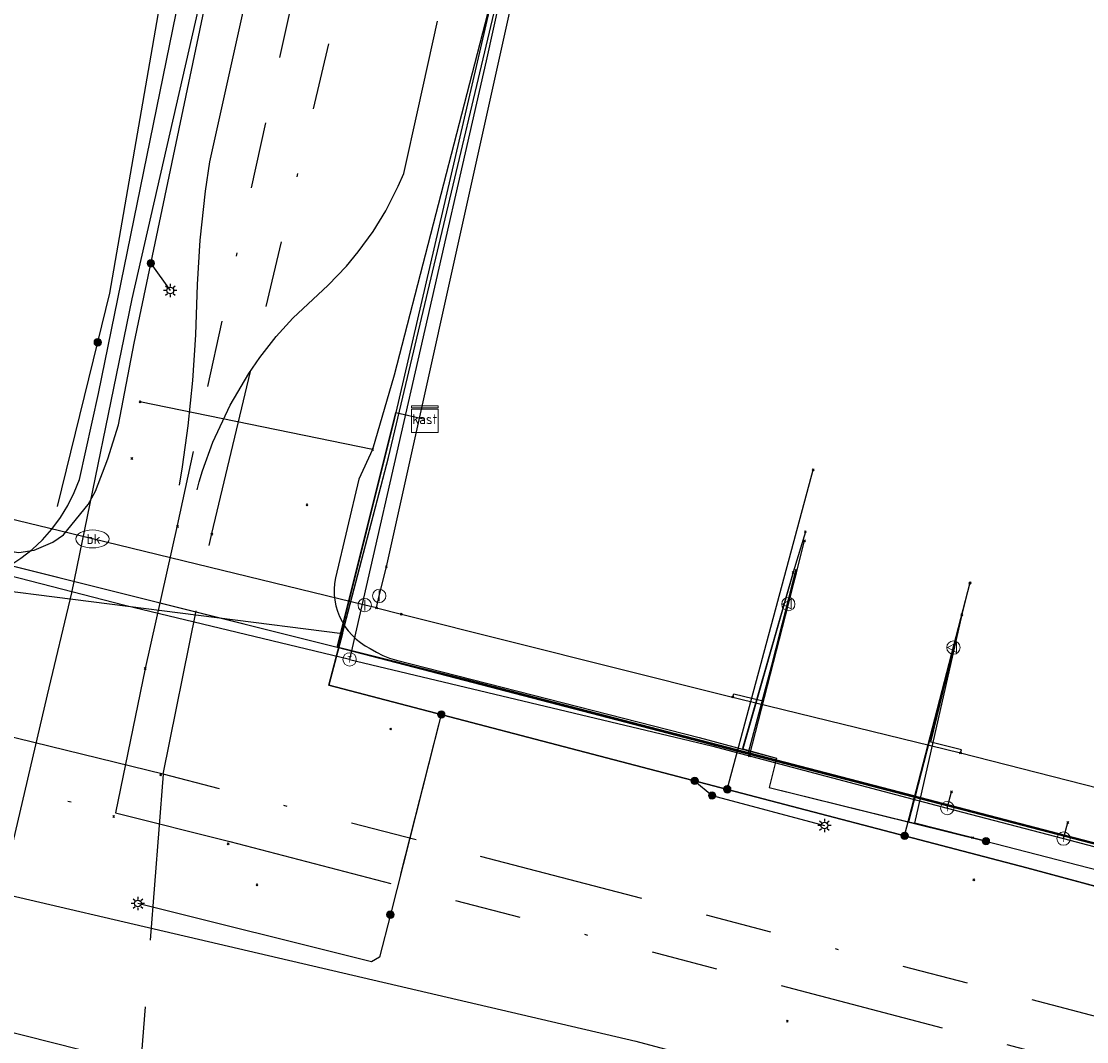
# Model space of a CAD drawing. Header units: metres. Extents: x 253430 to 254090, y 592748 to 593165.
# Tile 103 of 146: x 253727 to 253759, y 593043 to 593074. Entities that reach past the tile are written whole.
import ezdxf
from ezdxf.enums import TextEntityAlignment as Align
from ezdxf.lldxf.tags import DXFTag

# ---------------------------------------------------------------- set-up
doc = ezdxf.new("R2010")
doc.units = ezdxf.units.M
doc.linetypes.add('RI-OVERIG-SO', pattern=[17, 5, -2, 2, -2, 0, -2, 2, -2])
for name, color, linetype in [('B-WE-IE-MEUBILAIR-S', 7, 'Continuous'), ('B-WE-KL-DATA-G', 90, 'KL-DATA-SO'), ('B-WE-KL-DATA_HULPSTUK-S', 90, 'Continuous'), ('B-WE-KL-DATA_KABELBED-G', 90, 'Continuous'), ('B-WE-KL-DATA_MANTELBUIS-G', 90, 'Continuous'), ('B-WE-KL-ET_LS-G', 190, 'KL-LS-SO'), ('B-WE-KL-ET_LS_HULPSTUK-S', 190, 'Continuous'), ('B-WE-KL-ET_LS_KABELBED-G', 190, 'Continuous'), ('B-WE-KL-ET_LS_MANTELBUIS-G', 190, 'Continuous'), ('B-WE-KL-GAS_LD-G', 50, 'KL-GAS_LD-SO'), ('B-WE-KL-GAS_LD_HULPSTUK-S', 50, 'Continuous'), ('B-WE-KL-OVERIG-G', 8, 'Continuous'), ('B-WE-KL-OVERIG_HULPSTUK-S', 8, 'Continuous'), ('B-WE-KL-WATER-G', 170, 'KL-WATER-SO'), ('B-WE-KL-WATER-S', 170, 'Continuous'), ('B-WE-KL-WATER_HULPSTUK-S', 170, 'Continuous'), ('B-WE-RI-VRIJVERVAL-G', 210, 'RI-OVERIG-SO'), ('B-WE-RI-VRIJVERVAL_HULPSTUK-S', 210, 'Continuous'), ('V-WE-KL-GAS_LD-G', 50, 'V-KL-GAS_LD-SO')]:
    doc.layers.add(name, color=color, linetype=linetype)
doc.styles.add('NLCS-ISO', font='txt')
doc.styles.get("Standard").update_dxf_attribs({"font": 'simplex.shx'})
tags = doc.linetypes.add('KL-DATA-SO', pattern='A,4,-1,[101,NLCS.SHX,S=0.5,R=0,X=0,Y=0],-1,4,-1,["D",Standard,S=1,R=0,X=-0.25,Y=-0.5],-1.5', length=12.5).pattern_tags.tags
tags[18] = DXFTag(74, 10)
tags = doc.linetypes.add('KL-GAS_LD-SO', pattern='A,4,-1,[69,NLCS.SHX,S=0.5,R=0,X=0,Y=0],-1,4,-1,["L",Standard,S=1,R=0,X=0.25,Y=-0.5],-2', length=13).pattern_tags.tags
tags[18] = DXFTag(74, 10)
tags = doc.linetypes.add('KL-LS-SO', pattern='A,4,-1,[103,NLCS.SHX,S=0.75,R=0,X=0,Y=0],-1,4,-1,["L",Standard,S=1,R=0,X=0,Y=-0.5],-2', length=13).pattern_tags.tags
tags[18] = DXFTag(74, 10)
doc.linetypes.add('KL-WATER-SO', pattern='A,7,-0.5,[168,NLCS.SHX,S=0.75,R=0,X=0.75,Y=0],-2', length=9.5)
tags = doc.linetypes.add('V-KL-GAS_LD-SO', pattern='A,2,[24,NLCS.SHX,S=0.5,R=0,X=0,Y=0],2,-1,[69,NLCS.SHX,S=0.5,R=0,X=0,Y=0],-1,2,[24,NLCS.SHX,S=0.5,R=0,X=0,Y=0],2,-1,["L",Standard,S=1,R=0,X=0.25,Y=-0.5],-2', length=13).pattern_tags.tags
tags[34] = DXFTag(74, 10)

# ---------------------------------------------------------------- blocks, each defined once
blk = doc.blocks.new('SKL-WTB_HULP_AFSLUITER-SO')
at = {"color": 0, "linetype": 'ByBlock', "lineweight": 18}
blk.add_lwpolyline([(0, 0.8), (0, -0.8)], dxfattribs=at)
blk.add_circle((0, 0), 1, dxfattribs=at)
at = {"color": 0, "linetype": 'ByBlock', "lineweight": 18, "style": 'NLCS-ISO', "flags": 1}
for tag, p in [('TYPE', (1.5, 0)), ('LABEL', (1.5, -1.5)), ('OMSCHRIJVING', (1.5, -3))]:
    blk.add_attdef(tag, p, '', height=1, dxfattribs=at)
blk = doc.blocks.new('SKL-WTB_HULP_OVERIG-SO')
at = {"color": 0, "linetype": 'ByBlock', "lineweight": 18}
for points in [[(-0.14, 0.14), (0.14, -0.14)], [(0.14, 0.14), (-0.14, -0.14)]]:
    blk.add_lwpolyline(points, dxfattribs=at)
at = {"color": 0, "linetype": 'ByBlock', "lineweight": 18, "style": 'NLCS-ISO', "flags": 1}
for tag, p in [('TYPE', (1.5, 0)), ('LABEL', (1.5, -1.5)), ('OMSCHRIJVING', (1.5, -3))]:
    blk.add_attdef(tag, p, '', height=1, dxfattribs=at)
blk = doc.blocks.new('SKL-WATER_BRANDKRAAN_BRANDPUT-SO')
at = {"color": 0, "linetype": 'ByBlock', "lineweight": 18}
blk.add_ellipse((0, 0), major_axis=(2.5, 0), ratio=0.54, dxfattribs=at)
at = {"color": 0, "linetype": 'ByBlock', "lineweight": 18, "style": 'NLCS-ISO'}
blk.add_text('bk', height=1.5, dxfattribs=at).set_placement((0.16, 0), align=Align.MIDDLE_CENTER)
blk = doc.blocks.new('SKL-WTB_HULP_KAST-SO')
at = {"color": 0, "linetype": 'ByBlock', "lineweight": 18}
for points in [[(-2, 2), (2, 2), (2, 1.68), (-2, 1.68)], [(-2, 1.52), (2, 1.52), (2, -2), (-2, -2)]]:
    blk.add_lwpolyline(points, close=True, dxfattribs=at)
at = {"color": 0, "linetype": 'ByBlock', "lineweight": 18, "style": 'NLCS-ISO'}
blk.add_text('kast', height=1.5, dxfattribs=at).set_placement((0, 0), align=Align.MIDDLE_CENTER)
at = {"color": 0, "linetype": 'ByBlock', "lineweight": 18, "style": 'NLCS-ISO', "flags": 1}
for tag, p in [('TYPE', (2.5, 0)), ('LABEL', (2.5, -1.5)), ('OMSCHRIJVING', (2.5, -3))]:
    blk.add_attdef(tag, p, '', height=1, dxfattribs=at)
blk = doc.blocks.new('SKL-WTB_HULP_MOF-SO')
at = {"linetype": 'ByBlock', "lineweight": 18}
h = blk.add_hatch(color=0, dxfattribs=at)
h.dxf.hatch_style = 1
h.paths.add_polyline_path([(-0.5625, 0, 1), (0.5625, 0, 1)])
at = {"color": 0, "linetype": 'ByBlock', "lineweight": 18}
blk.add_circle((0, 0), 0.5625, dxfattribs=at)
at = {"color": 0, "linetype": 'ByBlock', "lineweight": 18, "style": 'NLCS-ISO', "flags": 1}
for tag, p in [('TYPE', (1.5, 0)), ('LABEL', (1.5, -1.5)), ('OMSCHRIJVING', (1.5, -3))]:
    blk.add_attdef(tag, p, '', height=1, dxfattribs=at)
blk = doc.blocks.new('SKL-WTB_HULP_VERLOOP-SO')
at = {"color": 0, "linetype": 'ByBlock', "lineweight": 18}
for points in [[(0.44, 0.72), (-0.88, 0)], [(0.44, -0.72), (-0.88, 0)], [(0.44, -0.72), (0.44, 0.72)]]:
    blk.add_lwpolyline(points, dxfattribs=at)
blk.add_circle((0, 0), 1, dxfattribs=at)
at = {"color": 0, "linetype": 'ByBlock', "lineweight": 18, "style": 'NLCS-ISO', "flags": 1}
for tag, p in [('TYPE', (1.5, 0)), ('LABEL', (1.5, -1.5)), ('OMSCHRIJVING', (1.5, -3))]:
    blk.add_attdef(tag, p, '', height=1, dxfattribs=at)
blk = doc.blocks.new('SKL-WTB_HULP_T STUK-SO')
at = {"color": 0, "linetype": 'ByBlock', "lineweight": 18}
blk.add_circle((0, 0), 1, dxfattribs=at)
at = {"color": 0, "linetype": 'ByBlock', "lineweight": -2, "style": 'NLCS-ISO'}
blk.add_text('T', height=1, dxfattribs=at).set_placement((0, 0), align=Align.MIDDLE_CENTER)
at = {"color": 0, "linetype": 'ByBlock', "lineweight": 18, "style": 'NLCS-ISO', "flags": 1}
for tag, p in [('TYPE', (1.5, 0)), ('LABEL', (1.5, -1.5)), ('OMSCHRIJVING', (1.5, -3))]:
    blk.add_attdef(tag, p, '', height=1, dxfattribs=at)
blk = doc.blocks.new('SIE-MEUBILAIR_PAAL_LICHTMAST-SO')
for points in [[(-0.62, 0), (-1, 0)], [(-0.71, 0.71), (-0.44, 0.44)], [(0, 1), (0, 0.62)], [(0.44, 0.44), (0.71, 0.71)], [(1, 0), (0.62, 0)], [(-0.71, -0.71), (-0.44, -0.44)], [(0, -0.62), (0, -1)], [(0.44, -0.44), (0.71, -0.71)]]:
    blk.add_lwpolyline(points)
blk.add_circle((0, 0), 0.5)
blk = doc.blocks.new('SRI-HULP_OVERIG-SO')
at = {"color": 0, "linetype": 'ByBlock', "lineweight": 18}
for points in [[(-0.14, 0.14), (0.14, -0.14)], [(0.14, 0.14), (-0.14, -0.14)]]:
    blk.add_lwpolyline(points, dxfattribs=at)
at = {"color": 0, "linetype": 'ByBlock', "lineweight": 18, "style": 'NLCS-ISO', "flags": 1}
for tag, p in [('TYPE', (1.5, 0)), ('LABEL', (1.5, -1.5)), ('OMSCHRIJVING', (1.5, -3))]:
    blk.add_attdef(tag, p, '', height=1, dxfattribs=at)

msp = doc.modelspace()

# ---------------------------------------------------------------- linework, layer by layer
at = {"layer": 'B-WE-KL-DATA-G'}
for points in [[(253755.494, 593140.684), (253755.307, 593140.722), (253744.075, 593085.561), (253738.605, 593061.991), (253739.473, 593061.789)], [(253759.33, 593124.671), (253758.766, 593125.4), (253752.484, 593126.86), (253744.075, 593085.561), (253738.605, 593061.991), (253739.473, 593061.789)], [(253758.046, 593118.476), (253757.56, 593119.578), (253751.267, 593120.882), (253744.075, 593085.561), (253738.605, 593061.991), (253739.473, 593061.789)], [(253756.697, 593111.944), (253749.74, 593113.386), (253744.075, 593085.561), (253738.605, 593061.991), (253739.473, 593061.789)], [(253755.437, 593105.89), (253754.327, 593106.937), (253748.624, 593107.902), (253744.075, 593085.561), (253738.605, 593061.991), (253739.473, 593061.789)], [(253754.133, 593099.597), (253747.167, 593100.749), (253744.075, 593085.561), (253738.605, 593061.991), (253739.473, 593061.789)], [(253752.849, 593093.401), (253750.789, 593093.318), (253745.99, 593094.968), (253744.075, 593085.561), (253738.605, 593061.991), (253739.473, 593061.789)], [(253751.565, 593087.206), (253744.733, 593088.794), (253744.075, 593085.561), (253738.605, 593061.991), (253739.473, 593061.789)], [(253687.696, 593067.157), (253698.05, 593064.662), (253703.555, 593063.292), (253716.062, 593060.149), (253736.844, 593054.945), (253738.605, 593061.991), (253739.473, 593061.789)], [(253687.696, 593067.157), (253698.05, 593064.662), (253703.555, 593063.292), (253716.062, 593060.149), (253740.713, 593053.978), (253748.31, 593052.008), (253793.243, 593040.292), (253801.755, 593038.07), (253801.826, 593037.936), (253802.816, 593037.177), (253805.532, 593035.885), (253832.321, 593029.19), (253835.946, 593028.249), (253837.651, 593027.806), (253841.671, 593026.744), (253845.441, 593025.729), (253846.29, 593025.299), (253846.63, 593026.57), (253852.722, 593026.943), (253861.299, 593024.862), (253860.657, 593022.472)], [(253713.299, 593066.559), (253712.032, 593061.161), (253716.062, 593060.149), (253736.844, 593054.945), (253738.605, 593061.991), (253739.473, 593061.789)], [(253755.592, 593055.916), (253754.19, 593050.475), (253748.31, 593052.008), (253740.713, 593053.978), (253736.844, 593054.945), (253738.605, 593061.991), (253739.473, 593061.789)], [(253750.622, 593057.173), (253749.181, 593051.781), (253740.713, 593053.978), (253736.844, 593054.945), (253738.605, 593061.991), (253739.473, 593061.789)], [(253781.902, 593049.031), (253780.531, 593043.606), (253748.31, 593052.008), (253740.713, 593053.978), (253736.844, 593054.945), (253738.605, 593061.991), (253739.473, 593061.789)], [(253777.249, 593050.287), (253775.832, 593044.832), (253748.31, 593052.008), (253740.713, 593053.978), (253736.844, 593054.945), (253738.605, 593061.991), (253739.473, 593061.789)]]:
    msp.add_lwpolyline(points, dxfattribs=at)
at = {"layer": 'B-WE-KL-DATA_KABELBED-G'}
for points in [[(253758.161, 593155.838), (253757.213, 593150.901), (253755.533, 593141.334), (253754.982, 593138.653), (253754.789, 593137.713), (253753.716, 593132.488), (253752.596, 593127.036), (253752.556, 593126.841), (253751.187, 593120.179), (253750.02, 593114.498), (253749.917, 593113.998), (253748.663, 593107.894), (253747.516, 593102.311), (253747.462, 593102.046), (253745.425, 593092.133), (253745.425, 593092.132), (253744.135, 593085.855), (253744.074, 593085.557), (253741.822, 593075.777), (253738.559, 593063.109), (253737.909, 593060.878)], [(253744.733, 593088.794), (253744.075, 593085.561), (253738.605, 593061.991)], [(253707.564, 593060.899), (253709.41, 593060.446), (253711.525, 593059.93), (253711.603, 593059.911), (253715.712, 593058.908), (253715.747, 593058.9), (253724.236, 593056.828), (253724.636, 593056.8), (253725.037, 593056.804), (253725.436, 593056.842), (253725.83, 593056.912), (253726.218, 593057.015), (253726.612, 593057.182), (253726.991, 593057.382), (253727.349, 593057.616), (253727.686, 593057.88), (253727.998, 593058.173), (253728.283, 593058.493), (253728.539, 593058.836), (253728.763, 593059.201), (253728.954, 593059.584), (253729.11, 593059.983), (253729.685, 593062.561), (253732.305, 593075.397)], [(253737.909, 593060.878), (253730.925, 593062.309)], [(253738.561, 593061.815), (253736.939, 593055.323)], [(253738.605, 593061.991), (253738.561, 593061.815)], [(253738.605, 593061.991), (253739.473, 593061.789)], [(253737.909, 593060.878), (253737.489, 593059.99), (253736.789, 593057.029), (253736.762, 593056.862), (253736.751, 593056.693), (253736.754, 593056.523), (253736.772, 593056.355), (253736.805, 593056.188), (253736.853, 593056.026), (253736.914, 593055.868), (253736.989, 593055.716), (253737.078, 593055.571), (253737.178, 593055.435), (253737.291, 593055.308), (253737.414, 593055.191), (253737.546, 593055.086), (253737.688, 593054.992), (253737.837, 593054.912), (253738.022, 593054.797), (253738.217, 593054.699), (253738.419, 593054.618), (253738.628, 593054.556), (253747.71, 593052.235), (253749.009, 593051.888), (253750.029, 593051.615), (253749.803, 593050.742), (253753.99, 593049.713), (253753.996, 593049.711), (253754.181, 593049.666), (253755.242, 593049.405), (253755.908, 593049.233)], [(253716.062, 593060.149), (253736.844, 593054.945)], [(253750.894, 593058.408), (253750.525, 593057.198), (253749.005, 593051.905), (253749.013, 593051.903), (253750.029, 593051.615), (253749.803, 593050.742), (253756.312, 593049.129)], [(253750.524, 593057.191), (253749.013, 593051.903), (253749.009, 593051.888), (253750.029, 593051.615), (253749.803, 593050.742), (253756.312, 593049.129)], [(253750.622, 593057.173), (253749.181, 593051.781)], [(253756.312, 593049.129), (253754.181, 593049.666), (253755.595, 593055.93), (253755.827, 593056.862)], [(253755.592, 593055.916), (253753.99, 593049.713), (253753.996, 593049.711), (253756.312, 593049.129)], [(253755.592, 593055.916), (253754.19, 593050.475)], [(253736.939, 593055.323), (253736.844, 593054.945)], [(253736.844, 593054.945), (253749.181, 593051.781)], [(253749.181, 593051.781), (253754.19, 593050.475)], [(253754.19, 593050.475), (253775.832, 593044.832)], [(253755.908, 593049.233), (253756.312, 593049.129), (253774.489, 593044.438), (253775.563, 593044.161), (253775.681, 593044.131), (253780.285, 593042.943), (253783.613, 593042.084), (253788.499, 593040.791), (253788.803, 593040.734), (253789.11, 593040.701), (253789.419, 593040.694), (253789.728, 593040.712), (253790.034, 593040.756), (253790.335, 593040.824), (253790.63, 593040.917), (253790.86, 593040.998), (253791.083, 593041.096), (253791.298, 593041.21), (253791.504, 593041.341), (253791.699, 593041.487), (253791.87, 593041.647), (253792.029, 593041.818), (253792.238, 593042.109), (253792.434, 593042.41)]]:
    msp.add_lwpolyline(points, dxfattribs=at)
at = {"layer": 'B-WE-KL-DATA_MANTELBUIS-G'}
for points in [[(253687.696, 593067.157), (253698.05, 593064.662), (253736.844, 593054.945)], [(253736.939, 593055.323), (253738.561, 593061.815)], [(253736.844, 593054.945), (253785.892, 593042.209)]]:
    msp.add_lwpolyline(points, dxfattribs=at)
at = {"layer": 'B-WE-KL-ET_LS-G'}
for points in [[(253723.655, 593058.431), (253726.073, 593057.972), (253727.29, 593057.786), (253727.746, 593057.862), (253728.315, 593058.102), (253728.627, 593058.317), (253729.375, 593059.226), (253729.589, 593059.624), (253729.966, 593060.602), (253730.285, 593061.623), (253730.751, 593064.067), (253735.962, 593088.888), (253742.03, 593119.572), (253746.484, 593142.514), (253750.433, 593162.565)], [(253726.446, 593057.218), (253727.009, 593057.829), (253727.29, 593057.786), (253727.746, 593057.862), (253728.315, 593058.102), (253728.627, 593058.317), (253729.375, 593059.226), (253729.589, 593059.624), (253729.966, 593060.602), (253730.285, 593061.623), (253730.751, 593064.067), (253735.962, 593088.888), (253742.03, 593119.572), (253746.484, 593142.514), (253750.433, 593162.565)], [(253729.659, 593064.094), (253730.017, 593065.563), (253733.834, 593087.519), (253733.285, 593087.631), (253734.403, 593093.111)], [(253789.526, 593039.716), (253757.543, 593048.328), (253736.598, 593053.812), (253738.384, 593060.635), (253743.12, 593080.563)], [(253731.253, 593066.46), (253731.837, 593065.648)], [(253728.456, 593059.167), (253729.659, 593064.094)], [(253748.549, 593050.683), (253751.127, 593060.267)], [(253726.446, 593057.218), (253726.007, 593057.02), (253724.96, 593057.287), (253724.859, 593056.939), (253725.677, 593056.795), (253737.003, 593055.36), (253736.598, 593053.812), (253757.543, 593048.328), (253767.006, 593045.78)], [(253753.874, 593049.289), (253755.843, 593056.884)], [(253739.967, 593052.93), (253738.44, 593046.927)], [(253747.571, 593050.939), (253748.096, 593050.498)], [(253748.096, 593050.498), (253751.465, 593049.599)], [(253738.44, 593046.927), (253738.115, 593045.651), (253737.872, 593045.506), (253730.866, 593047.258)]]:
    msp.add_lwpolyline(points, dxfattribs=at)
at = {"layer": 'B-WE-KL-ET_LS_KABELBED-G'}
for points in [[(253727.009, 593057.829), (253727.29, 593057.786), (253727.746, 593057.862), (253728.315, 593058.102), (253728.627, 593058.317), (253729.375, 593059.226), (253729.589, 593059.624), (253729.966, 593060.602), (253730.285, 593061.623), (253730.751, 593064.067), (253735.962, 593088.888), (253742.03, 593119.572), (253746.484, 593142.514), (253750.433, 593162.565)], [(253729.659, 593064.094), (253730.017, 593065.563), (253733.834, 593087.519), (253733.285, 593087.631)], [(253737.003, 593055.36), (253738.384, 593060.635), (253743.12, 593080.563)], [(253728.456, 593059.167), (253729.659, 593064.094)], [(253726.446, 593057.218), (253726.007, 593057.02), (253724.96, 593057.287), (253724.859, 593056.939), (253725.677, 593056.795), (253737.003, 593055.36)], [(253737.003, 593055.36), (253736.598, 593053.812), (253757.543, 593048.328), (253767.006, 593045.78)]]:
    msp.add_lwpolyline(points, dxfattribs=at)
at = {"layer": 'B-WE-KL-ET_LS_MANTELBUIS-G'}
msp.add_lwpolyline([(253739.887, 593052.616), (253738.747, 593048.135)], dxfattribs=at)
at = {"layer": 'B-WE-KL-GAS_LD-G'}
for points in [[(253749.79, 593162.571), (253745.372, 593140.186), (253743.859, 593132.586), (253735.219, 593090.115), (253732.775, 593074.541), (253730.679, 593065.402), (253728.872, 593056.578), (253728.138, 593053.523), (253725.838, 593043.696)], [(253759.608, 593162.49), (253757.394, 593150.87), (253755.639, 593141.315), (253744.185, 593085.538), (253741.313, 593072.542), (253737.218, 593054.583)], [(253737.218, 593054.583), (253730.47, 593056.196), (253717.548, 593059.528), (253710.331, 593061.309)], [(253750.383, 593056.24), (253750.87, 593058.141)], [(253755.338, 593054.936), (253755.843, 593056.884)], [(253749.215, 593051.689), (253750.383, 593056.24)], [(253754.158, 593050.386), (253755.338, 593054.936)], [(253737.218, 593054.583), (253748.081, 593051.987), (253755.153, 593050.124)], [(253755.153, 593050.124), (253755.281, 593050.607)], [(253755.153, 593050.124), (253758.643, 593049.205)], [(253758.643, 593049.205), (253758.771, 593049.688)], [(253758.643, 593049.205), (253777.606, 593044.209)], [(253739.725, 593040.192), (253725.838, 593043.696)]]:
    msp.add_lwpolyline(points, dxfattribs=at)
at = {"layer": 'B-WE-KL-OVERIG-G'}
for points in [[(253735.98, 593082.881), (253733.808, 593073.103), (253733.01, 593069.511), (253732.882, 593068.629), (253732.723, 593067.162), (253732.638, 593065.831), (253732.588, 593064.314), (253732.5, 593062.947), (253732.362, 593061.592), (253732.193, 593060.359), (253732.103, 593059.806)], [(253732.641, 593059.673), (253732.707, 593059.913), (253732.804, 593060.238), (253733.114, 593061.099), (253733.63, 593062.207), (253734.189, 593063.154), (253734.525, 593063.639), (253735.016, 593064.267), (253735.51, 593064.822), (253736.57, 593065.808), (253737.122, 593066.378), (253737.478, 593066.803), (253737.928, 593067.422), (253738.307, 593068.042), (253738.679, 593068.777), (253738.84, 593069.155), (253739.27, 593071.101), (253739.851, 593073.728)]]:
    msp.add_lwpolyline(points, dxfattribs=at)
at = {"layer": 'B-WE-KL-WATER-G'}
for points in [[(253738.32, 593057.361), (253744.564, 593085.459), (253750.466, 593112.37)], [(253729.499, 593058.194), (253724.332, 593059.445)], [(253737.67, 593056.211), (253729.499, 593058.194)], [(253738.105, 593056.487), (253738.32, 593057.361)], [(253748.72, 593053.452), (253748.745, 593053.549), (253749.619, 593053.336), (253750.612, 593057.248)], [(253738.024, 593056.124), (253738.105, 593056.487)], [(253738.024, 593056.124), (253737.67, 593056.211)], [(253738.024, 593056.124), (253738.771, 593055.938)], [(253738.771, 593055.938), (253748.472, 593053.513), (253755.551, 593051.776), (253773.997, 593047.068)], [(253755.551, 593051.776), (253755.577, 593051.873), (253754.655, 593052.099), (253755.592, 593055.916)]]:
    msp.add_lwpolyline(points, dxfattribs=at)
at = {"layer": 'B-WE-RI-VRIJVERVAL-G'}
for points in [[(253747.17, 593127.63), (253732.04, 593058.6)], [(253733.08, 593058.36), (253743.07, 593100.07)], [(253731.62, 593051.14), (253659.97, 593068.72)], [(253732.04, 593058.6), (253731.08, 593054.31)], [(253731.62, 593051.14), (253733.08, 593058.36)], [(253701.49, 593057.1), (253730.19, 593049.98)], [(253731.08, 593054.31), (253730.19, 593049.98)], [(253731.62, 593051.14), (253728.92, 593016.38)], [(253795.64, 593034.51), (253731.62, 593051.14)], [(253730.19, 593049.98), (253733.62, 593049.12)], [(253733.62, 593049.12), (253779.21, 593037.21)]]:
    msp.add_lwpolyline(points, dxfattribs=at)
at = {"layer": 'V-WE-KL-GAS_LD-G'}
msp.add_lwpolyline([(253694.445, 593055.871), (253712.852, 593050.809), (253745.808, 593043.126), (253782.816, 593033.253), (253807.597, 593026.765), (253836.541, 593019.509)], dxfattribs=at)

# ---------------------------------------------------------------- block references
at = {"layer": 'B-WE-IE-MEUBILAIR-S', "xscale": 0.2, "yscale": 0.2, "zscale": 0.2}
for p in [(253731.837, 593065.648), (253751.465, 593049.599), (253730.866, 593047.258)]:
    msp.add_blockref('SIE-MEUBILAIR_PAAL_LICHTMAST-SO', p, dxfattribs=at)
at = {"layer": 'B-WE-KL-DATA_HULPSTUK-S', "xscale": 0.2, "yscale": 0.2, "zscale": 0.2}
for name, p in [('SKL-WTB_HULP_OVERIG-SO', (253730.925, 593062.309)), ('SKL-WTB_HULP_KAST-SO', (253739.473, 593061.789)), ('SKL-WTB_HULP_OVERIG-SO', (253737.909, 593060.878)), ('SKL-WTB_HULP_OVERIG-SO', (253737.909, 593060.878)), ('SKL-WTB_HULP_OVERIG-SO', (253737.909, 593060.878)), ('SKL-WTB_HULP_OVERIG-SO', (253750.894, 593058.408)), ('SKL-WTB_HULP_OVERIG-SO', (253750.524, 593057.191)), ('SKL-WTB_HULP_OVERIG-SO', (253755.827, 593056.862)), ('SKL-WTB_HULP_OVERIG-SO', (253755.592, 593055.916)), ('SKL-WTB_HULP_OVERIG-SO', (253755.908, 593049.233)), ('SKL-WTB_HULP_OVERIG-SO', (253755.908, 593049.233)), ('SKL-WTB_HULP_MOF-SO', (253756.312, 593049.129)), ('SKL-WTB_HULP_MOF-SO', (253756.312, 593049.129)), ('SKL-WTB_HULP_OVERIG-SO', (253756.312, 593049.129)), ('SKL-WTB_HULP_OVERIG-SO', (253756.312, 593049.129)), ('SKL-WTB_HULP_OVERIG-SO', (253756.312, 593049.129)), ('SKL-WTB_HULP_OVERIG-SO', (253756.312, 593049.129))]:
    msp.add_blockref(name, p, dxfattribs=at)
at = {"layer": 'B-WE-KL-ET_LS_HULPSTUK-S', "xscale": 0.2, "yscale": 0.2, "zscale": 0.2}
for name, p in [('SKL-WTB_HULP_MOF-SO', (253731.253, 593066.46)), ('SKL-WTB_HULP_MOF-SO', (253729.659, 593064.094)), ('SKL-WTB_HULP_OVERIG-SO', (253751.127, 593060.267)), ('SKL-WTB_HULP_OVERIG-SO', (253755.843, 593056.884)), ('SKL-WTB_HULP_MOF-SO', (253739.967, 593052.93)), ('SKL-WTB_HULP_MOF-SO', (253747.571, 593050.939)), ('SKL-WTB_HULP_MOF-SO', (253748.096, 593050.498)), ('SKL-WTB_HULP_MOF-SO', (253748.549, 593050.683)), ('SKL-WTB_HULP_MOF-SO', (253753.874, 593049.289)), ('SKL-WTB_HULP_MOF-SO', (253738.44, 593046.927))]:
    msp.add_blockref(name, p, dxfattribs=at)
at = {"layer": 'B-WE-KL-GAS_LD_HULPSTUK-S', "xscale": 0.2, "yscale": 0.2, "zscale": 0.2}
for name, p in [('SKL-WTB_HULP_OVERIG-SO', (253750.87, 593058.141)), ('SKL-WTB_HULP_OVERIG-SO', (253755.843, 593056.884)), ('SKL-WTB_HULP_VERLOOP-SO', (253750.383, 593056.24)), ('SKL-WTB_HULP_VERLOOP-SO', (253755.338, 593054.936)), ('SKL-WTB_HULP_T STUK-SO', (253737.218, 593054.583)), ('SKL-WTB_HULP_OVERIG-SO', (253749.215, 593051.689)), ('SKL-WTB_HULP_OVERIG-SO', (253755.281, 593050.607)), ('SKL-WTB_HULP_OVERIG-SO', (253754.158, 593050.386)), ('SKL-WTB_HULP_T STUK-SO', (253755.153, 593050.124)), ('SKL-WTB_HULP_OVERIG-SO', (253758.771, 593049.688)), ('SKL-WTB_HULP_T STUK-SO', (253758.643, 593049.205))]:
    msp.add_blockref(name, p, dxfattribs=at)
at = {"layer": 'B-WE-KL-OVERIG_HULPSTUK-S', "xscale": 0.2, "yscale": 0.2, "zscale": 0.2}
msp.add_blockref('SKL-WTB_HULP_OVERIG-SO', (253731.08, 593054.31), dxfattribs=at)
at = {"layer": 'B-WE-KL-WATER-S', "xscale": 0.2, "yscale": 0.2, "zscale": 0.2}
msp.add_blockref('SKL-WATER_BRANDKRAAN_BRANDPUT-SO', (253729.499, 593058.194), dxfattribs=at)
at = {"layer": 'B-WE-KL-WATER_HULPSTUK-S', "xscale": 0.2, "yscale": 0.2, "zscale": 0.2}
for name, p in [('SKL-WTB_HULP_OVERIG-SO', (253738.32, 593057.361)), ('SKL-WTB_HULP_OVERIG-SO', (253750.612, 593057.248)), ('SKL-WTB_HULP_AFSLUITER-SO', (253738.105, 593056.487)), ('SKL-WTB_HULP_AFSLUITER-SO', (253737.67, 593056.211)), ('SKL-WTB_HULP_OVERIG-SO', (253738.024, 593056.124)), ('SKL-WTB_HULP_OVERIG-SO', (253738.771, 593055.938)), ('SKL-WTB_HULP_OVERIG-SO', (253755.592, 593055.916)), ('SKL-WTB_HULP_OVERIG-SO', (253748.72, 593053.452)), ('SKL-WTB_HULP_OVERIG-SO', (253755.551, 593051.776))]:
    msp.add_blockref(name, p, dxfattribs=at)
at = {"layer": 'B-WE-RI-VRIJVERVAL_HULPSTUK-S', "xscale": 0.2, "yscale": 0.2, "zscale": 0.2}
for p in [(253730.684, 593060.61), (253735.937, 593059.221), (253732.054, 593058.566), (253733.082, 593058.336), (253738.451, 593052.492), (253731.546, 593051.113), (253730.136, 593049.871), (253733.572, 593049.052), (253755.948, 593047.97), (253734.436, 593047.82), (253750.352, 593043.729)]:
    msp.add_blockref('SRI-HULP_OVERIG-SO', p, dxfattribs=at)

doc.saveas('drawing.dxf')
